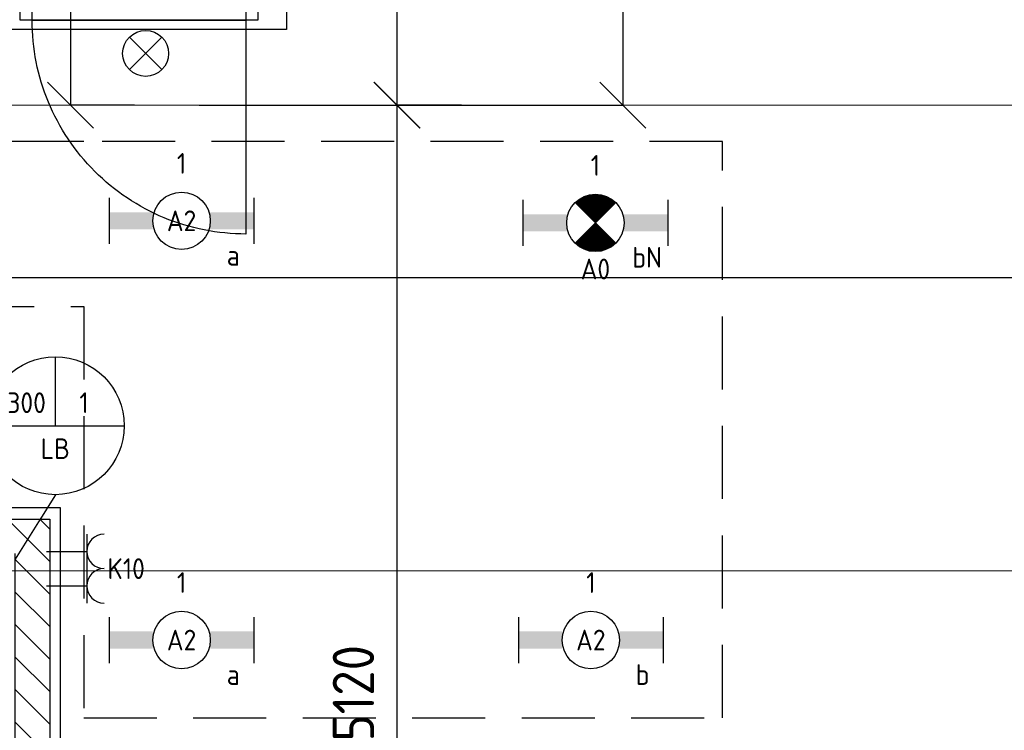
# Model space of a CAD drawing. Header units: millimetres. Extents: x -38032 to 104346, y -31182 to 78566.
# Tile 169 of 213: x 85649 to 89931, y 22380 to 25471. Entities that reach past the tile are written whole.
import ezdxf
from ezdxf.enums import TextEntityAlignment as Align

# ---------------------------------------------------------------- set-up
doc = ezdxf.new("R2010")
doc.units = ezdxf.units.MM
doc.header["$LTSCALE"] = 100
doc.set_wipeout_variables(frame=1)
doc.header["$PDMODE"] = 1
doc.linetypes.add('HIDDEN2', pattern=[4.7625, 3.175, -1.5875])
doc.linetypes.add('STYLE_11', pattern=[5, 3.888855, -0.416718, 0.277786, -0.416641])
for name, color, linetype in [('AL$1A---_ALGEMEEN', 8, 'Continuous'), ('AL------_MAATVOERING', 2, 'Continuous'), ('AM$1A---_ARCERING', 8, 'Continuous'), ('BOUWKUNDIG', 8, 'Continuous'), ('EL6222--', 3, 'Continuous'), ('EL6311--', 3, 'Continuous'), ('el6311--nv', 7, 'Continuous'), ('EL6511--', 3, 'Continuous'), ('EM6131--', 1, 'Continuous'), ('LICHT_TEXT018', 1, 'Continuous'), ('versterkte strook', 7, 'Continuous')]:
    doc.layers.add(name, color=color, linetype=linetype)
doc.layers.add('stramien', color=1, linetype='Continuous', lineweight=9)
doc.styles.add('BURO-018', font='iso.shx', dxfattribs={"height": 90})
doc.styles.get("Standard").update_dxf_attribs({"font": 'iso.shx'})
doc.dimstyles.new('STABICAD', dxfattribs={"dimscale": 100, "dimtxt": 1.8, "dimasz": 2, "dimexe": 0, "dimexo": 2.5, "dimgap": 1.5, "dimtad": 0, "dimdec": 0, "dimrnd": 10, "dimzin": 0, "dimdsep": 46, "dimtxsty": 'Standard', "dimblk1": 'OBLIQUE', "dimblk2": 'OBLIQUE', "dimsah": 1, "dimcen": -3, "dimadec": 0, "dimazin": 0, "dimtfac": 1, "dimtdec": 0, "dimtofl": 0, "dimtmove": 2, "dimatfit": 3, "dimfxl": 0, "dimtvp": 1.055556, "dimtolj": 1, "dimtzin": 0, "dimarcsym": 0})

# ---------------------------------------------------------------- blocks, each defined once
blk = doc.blocks.new('E00024')
at = {"color": 0, "linetype": 'Continuous'}
for p, q in [((-1.414, 1.586), (1.414, 4.414)), ((-1.414, 4.414), (1.414, 1.586))]:
    blk.add_line(p, q, dxfattribs=at)
blk.add_circle((0, 3), 2, dxfattribs=at)
at = {"color": 0, "linetype": 'Continuous', "style": 'BURO-018'}
blk.add_attdef('E_TEXT1', text='', height=1.8, dxfattribs=at).set_placement((0, 7.5), align=Align.MIDDLE)
at = {"color": 0, "linetype": 'Continuous', "style": 'BURO-018', "flags": 1}
blk.add_attdef('E_MATCODE', (0, 0), '', height=1.8, dxfattribs=at)
blk = doc.blocks.new('_Oblique')
at = {"color": 0, "linetype": 'ByBlock', "lineweight": -2}
blk.add_line((-0.5, -0.5), (0.5, 0.5), dxfattribs=at)
blk = doc.blocks.new('*D21')
at = {"layer": 'AL------_MAATVOERING', "color": 0, "lineweight": -2}
for p, q in [((87570, 28454.1), (87290, 28454.1)), ((87290, 28454.1), (87290, 25100)), ((87570, 25100), (87290, 25100))]:
    blk.add_line(p, q, dxfattribs=at)
at = {"layer": 'Defpoints', "color": 0}
for p in [(87820, 28454.1), (87290, 25100), (87820, 25100)]:
    blk.add_point(p, dxfattribs=at)
at = {"layer": 'AL------_MAATVOERING', "color": 0, "lineweight": -2, "xscale": 200, "yscale": 200, "zscale": 200}
for p, rotation in [((87290, 28454.1), 90), ((87290, 25100), 270)]:
    blk.add_blockref('_Oblique', p, dxfattribs=dict(at, rotation=rotation))
at = {"layer": 'AL------_MAATVOERING', "color": 0, "insert": (87100, 26777.1), "char_height": 180, "attachment_point": 5, "rotation": 90}
blk.add_mtext('\\A1;3350', dxfattribs=at)
blk = doc.blocks.new('*D40')
at = {"layer": 'AL------_MAATVOERING', "color": 0, "lineweight": -2}
for p, q in [((86430, 25100), (87290.4, 25100)), ((87290.4, 19983.4), (87290.4, 25100)), ((86430, 19983.4), (87290.4, 19983.4))]:
    blk.add_line(p, q, dxfattribs=at)
at = {"layer": 'Defpoints', "color": 0}
for p in [(86180, 25100), (87290.4, 25100), (86180, 19983.4)]:
    blk.add_point(p, dxfattribs=at)
at = {"layer": 'AL------_MAATVOERING', "color": 0, "lineweight": -2, "xscale": 200, "yscale": 200, "zscale": 200}
for p, rotation in [((87290.4, 25100), 90), ((87290.4, 19983.4), 270)]:
    blk.add_blockref('_Oblique', p, dxfattribs=dict(at, rotation=rotation))
at = {"layer": 'AL------_MAATVOERING', "color": 0, "insert": (87100.4, 22541.7), "char_height": 180, "attachment_point": 5, "rotation": 90}
blk.add_mtext('\\A1;5120', dxfattribs=at)
blk = doc.blocks.new('*D188')
at = {"layer": 'AL------_MAATVOERING', "color": 0, "lineweight": -2}
for p, q in [((86183.2, 28643.4), (85870.1, 28643.4)), ((85870.1, 28643.4), (85870.1, 25100)), ((86148.7, 25100), (85870.1, 25100))]:
    blk.add_line(p, q, dxfattribs=at)
at = {"layer": 'Defpoints', "color": 0}
for p in [(86433.2, 28643.4), (85870.1, 25100), (86398.7, 25100)]:
    blk.add_point(p, dxfattribs=at)
at = {"layer": 'AL------_MAATVOERING', "color": 0, "lineweight": -2, "xscale": 200, "yscale": 200, "zscale": 200}
for p, rotation in [((85870.1, 28643.4), 90), ((85870.1, 25100), 270)]:
    blk.add_blockref('_Oblique', p, dxfattribs=dict(at, rotation=rotation))
at = {"layer": 'AL------_MAATVOERING', "color": 0, "insert": (85680.1, 26871.7), "char_height": 180, "attachment_point": 5, "rotation": 90}
blk.add_mtext('\\A1;3540', dxfattribs=at)
blk = doc.blocks.new('*D205')
at = {"layer": 'AL------_MAATVOERING', "color": 0, "lineweight": -2}
for p, q in [((87229.1, 29565.8), (88271.9, 29565.8)), ((88271.9, 29565.8), (88271.9, 25100)), ((87183.5, 25100), (88271.9, 25100))]:
    blk.add_line(p, q, dxfattribs=at)
at = {"layer": 'Defpoints', "color": 0}
for p in [(86979.1, 29565.8), (86933.5, 25100), (88271.9, 25100)]:
    blk.add_point(p, dxfattribs=at)
at = {"layer": 'AL------_MAATVOERING', "color": 0, "lineweight": -2, "xscale": 200, "yscale": 200, "zscale": 200}
for p, rotation in [((88271.9, 29565.8), 90), ((88271.9, 25100), 270)]:
    blk.add_blockref('_Oblique', p, dxfattribs=dict(at, rotation=rotation))
at = {"layer": 'AL------_MAATVOERING', "color": 0, "insert": (88081.9, 27332.9), "char_height": 180, "attachment_point": 5, "rotation": 90}
blk.add_mtext('\\A1;4470', dxfattribs=at)
blk = doc.blocks.new('E00103')
at = {"color": 0, "linetype": 'Continuous'}
for p, q in [((0, 6), (0, 12)), ((-6, 6), (6, 6))]:
    blk.add_line(p, q, dxfattribs=at)
blk.add_circle((0, 6), 6, dxfattribs=at)
at = {"color": 0, "linetype": 'Continuous', "style": 'BURO-018'}
for tag, p in [('E_TEXT1', (-2.5, 8)), ('E_TEXT3', (2.5, 8)), ('E_TEXT6', (0, 4))]:
    blk.add_attdef(tag, text='', height=1.8, dxfattribs=at).set_placement(p, align=Align.MIDDLE)
blk = doc.blocks.new('E00126')
at = {"color": 0, "linetype": 'Continuous'}
for p, q in [((-3, 4.5), (3, 4.5)), ((-1.5, 1), (-1.5, 4.5)), ((1.5, 1), (1.5, 4.5))]:
    blk.add_line(p, q, dxfattribs=at)
for centre in [(-1.5, 6), (1.5, 6)]:
    blk.add_arc(centre, 1.5, 180, 0, dxfattribs=at)
at = {"color": 0, "linetype": 'Continuous', "style": 'BURO-018'}
for tag, p in [('E_GKAST', (0, 11.5)), ('E_GROEP', (0, 8.5)), ('E_SGROEP', (4.5, 8.5))]:
    blk.add_attdef(tag, text='', height=1.8, dxfattribs=at).set_placement(p, align=Align.MIDDLE)
at = {"color": 0, "linetype": 'Continuous', "style": 'BURO-018', "flags": 1}
for tag, p in [('E_VERMCODE', (13, 8.5)), ('E_MATCODE', (0, 0))]:
    blk.add_attdef(tag, text='', height=1.8, dxfattribs=at).set_placement(p, align=Align.MIDDLE)
blk = doc.blocks.new('1115B6630')
at = {"color": 0}
for p, q in [((-6.3, 2), (-6.3, -2)), ((6.3, 2), (6.3, -2))]:
    blk.add_line(p, q, dxfattribs=at)
at = {"color": 0, "linetype": 'Continuous'}
blk.add_circle((0, 0), 2.5, dxfattribs=at)
at = {"color": 0}
for points in [[(-2.5, 0.75), (-6.3, 0.75), (-2.5, -0.75), (-6.3, -0.75)], [(2.5, 0.75), (6.3, 0.75), (2.5, -0.75), (6.3, -0.75)]]:
    blk.add_solid(points, dxfattribs=at)
at = {"color": 0, "linetype": 'Continuous', "style": 'BURO-018'}
for tag, p in [('E_GKAST', (0, 8)), ('E_GROEP', (0, 5)), ('E_SGROEP', (4.5, 5)), ('E_ARMCODE', (0, 0)), ('E_SLET', (4.5, -3))]:
    blk.add_attdef(tag, text='', height=1.8, dxfattribs=at).set_placement(p, align=Align.MIDDLE)
blk = doc.blocks.new('E00018')
at = {"color": 0, "linetype": 'Continuous'}
for p, q in [((-1.768, -1.768), (1.768, 1.768)), ((1.768, -1.768), (-1.768, 1.768))]:
    blk.add_line(p, q, dxfattribs=at)
at = {"color": 0, "linetype": 'Continuous', "const_width": 2.5}
for points in [[(-0.884, 0.884, -0.198912), (0, 1.25, -0.198912), (0.884, 0.884, -1)], [(-0.884, -0.884, 0.198912), (0, -1.25, 0.198912), (0.884, -0.884, 1)]]:
    blk.add_lwpolyline(points, format="xyb", dxfattribs=at)
blk = doc.blocks.new('1115B6630-NO1')
at = {"color": 0}
for p, q in [((-6.3, 2), (-6.3, -2)), ((6.3, 2), (6.3, -2))]:
    blk.add_line(p, q, dxfattribs=at)
at = {"color": 0, "linetype": 'Continuous'}
blk.add_circle((0, 0), 2.5, dxfattribs=at)
at = {"color": 0}
for points in [[(-2.5, 0.75), (-6.3, 0.75), (-2.5, -0.75), (-6.3, -0.75)], [(2.5, 0.75), (6.3, 0.75), (2.5, -0.75), (6.3, -0.75)]]:
    blk.add_solid(points, dxfattribs=at)
at = {"color": 0, "zscale": 50}
blk.add_blockref('E00018', (0, 0), dxfattribs=at)
at = {"color": 0, "linetype": 'Continuous', "style": 'BURO-018'}
for tag, p in [('E_GKAST', (0, 8)), ('E_GROEP', (0, 5)), ('E_SGROEP', (4.5, 5)), ('E_ARMCODE', (0, 0)), ('E_SLET', (4.5, -3))]:
    blk.add_attdef(tag, text='', height=1.8, dxfattribs=at).set_placement(p, align=Align.MIDDLE)
blk = doc.blocks.new('32x_hout-mk 968as-p')
at = {"color": 0}
for points in [[(-110.7, 1034), (-20.7, 1034), (-20.7, 967), (-110.7, 967)], [(-20.7, 67), (-20.7, 0), (-110.7, 0), (-110.7, 67)]]:
    blk.add_wipeout(points, dxfattribs=at).dxf.layer = 'AL$1A---_ALGEMEEN'
at = {"layer": 'AL$1A---_ALGEMEEN', "color": 0}
blk.add_line((-110.7, 67), (-110.7, 967), dxfattribs=at)
for points in [[(-110.7, 1034), (-20.7, 1034), (-20.7, 967), (-110.7, 967)], [(909, 959.2), (908.2, 936.4), (906.8, 913.6), (904.8, 890.8), (902.3, 868.2), (899.2, 845.5), (895.6, 823), (891.4, 800.6), (886.7, 778.2), (881.4, 756), (875.6, 734), (869.2, 712), (862.4, 690.3), (854.9, 668.7), (847, 647.3), (838.5, 626.1), (829.5, 605.1), (820, 584.4), (810, 563.9), (799.5, 543.6), (788.5, 523.6), (777, 503.9), (765, 484.5), (752.6, 465.3), (739.6, 446.5), (726.3, 428), (712.5, 409.8), (698.2, 392), (683.5, 374.5), (668.4, 357.5), (652.8, 340.7), (636.9, 324.4), (620.6, 308.5), (603.8, 292.9), (586.7, 277.8), (569.3, 263.1), (551.5, 248.8), (533.3, 235), (514.8, 221.6), (496, 208.7), (476.8, 196.3), (457.4, 184.3), (437.7, 172.8), (417.7, 161.8), (397.4, 151.3), (376.9, 141.3), (356.2, 131.8), (335.2, 122.8), (314, 114.3), (292.6, 106.4), (271, 98.9), (249.3, 92), (227.3, 85.7), (205.3, 79.9), (183.1, 74.6), (160.7, 69.9), (138.3, 65.7), (115.8, 62.1), (93.1, 59), (70.4, 56.5), (47.7, 54.5), (24.9, 53.1), (2.1, 52.3), (-20.7, 52), (-20.7, 982), (909.3, 982)], [(-20.7, 67), (-20.7, 0), (-110.7, 0), (-110.7, 67)]]:
    blk.add_lwpolyline(points, close=True, dxfattribs=at)
at = {"color": 0}
blk.add_wipeout([(-60.7, 982), (-20.7, 982), (-20.7, 52), (-60.7, 52)], dxfattribs=at).dxf.layer = 'AL$1A---_ALGEMEEN'
at = {"layer": 'AL$1A---_ALGEMEEN', "color": 0}
blk.add_lwpolyline([(-60.7, 982), (-20.7, 982), (-20.7, 52), (-60.7, 52)], close=True, dxfattribs=at)
blk = doc.blocks.new('serviceblok model A')
at = {"color": 0}
blk.add_wipeout([(145, -100), (1185, -100), (1185, 50), (-5, 50), (-5, -1199), (145, -1199)], dxfattribs=at).dxf.layer = 'AL$1A---_ALGEMEEN'
at = {"layer": 'AM$1A---_ARCERING', "linetype": 'Continuous', "lineweight": 5}
h = blk.add_hatch(dxfattribs=at)
h.set_pattern_fill('KALKZANDSTEEN', color=256, style=0, pattern_type=2)
h.set_pattern_definition([(45, (0, 0), (70.7107, -70.7107), [])])
h.paths.add_polyline_path([(145, -100), (1185, -100), (1185, 50), (-5, 50), (-5, -1199), (145, -1199)])
at = {"layer": 'AL$1A---_ALGEMEEN', "color": 0, "flags": 128}
blk.add_lwpolyline([(1185, 50), (-5, 50), (-5, -1199), (145, -1199), (145, -100)], dxfattribs=at)
blk = doc.blocks.new('200254 W 212 3 04-12-2007')
at = {"layer": 'AL$1A---_ALGEMEEN', "rotation": 270}
blk.add_blockref('32x_hout-mk 968as-p', (49453, 461.7), dxfattribs=at)
at = {"layer": 'AL$1A---_ALGEMEEN', "xscale": -1}
blk.add_blockref('serviceblok model A', (49577, -1737.6), dxfattribs=at)
at = {"layer": 'AL$1A---_ALGEMEEN'}
blk.add_lwpolyline([(48437, -1637.7), (49627.4, -1637.7), (49627.4, -2325), (49631.9, -8607.6), (54712, -8607.6), (54712, -10298.6), (62056, -10298.6), (62056, 3962.4), (50612, 3962.4), (50612, 442.4), (46316.7, 442.4), (46306.2, -1630.2)], close=True, dxfattribs=at)
at = {"layer": 'stramien', "linetype": 'STYLE_11', "ltscale": 50}
for p, q in [((37451, 112.4), (65476.8, 112.4)), ((-37699, -1912.6), (65520.6, -1912.6))]:
    blk.add_line(p, q, dxfattribs=at)

msp = doc.modelspace()

# ---------------------------------------------------------------- block references
at = {"layer": 'BOUWKUNDIG'}
msp.add_blockref('200254 W 212 3 04-12-2007', (36198, 24986.5), dxfattribs=at)

# ---------------------------------------------------------------- next in the draw order: linework, layer by layer
at = {"layer": 'EM6131--'}
msp.add_line((85804.1, 23405.2), (85630, 23125), dxfattribs=at)
at = {"layer": 'LICHT_TEXT018', "linetype": 'HIDDEN2'}
for p, q in [((85927.5, 24940.7), (83489.7, 24940.7)), ((88706, 24940.7), (85927.5, 24940.7)), ((88706, 22434.5), (88706, 24940.7)), ((83489.7, 24223.2), (85927.5, 24223.2)), ((85927.5, 24223.2), (85927.5, 22434.5)), ((85927.5, 22434.5), (88706, 22434.5))]:
    msp.add_line(p, q, dxfattribs=at)
at = {"layer": 'versterkte strook'}
msp.add_line((82069.1, 24350), (100596.1, 24350), dxfattribs=at)

# ---------------------------------------------------------------- next in the draw order: block references
at = {"layer": 'EL6222--'}
ref = msp.add_blockref('E00126', (85716.3, 23083.6), dxfattribs=dict(at, xscale=50, yscale=50, zscale=50, rotation=270))
ref.add_attrib('E_GROEP', 'K10', dxfattribs={"layer": '0', "color": 1, "linetype": 'Continuous', "height": 90, "style": 'BURO-018'}).set_placement((86112.1, 23083.6), align=Align.MIDDLE)
at = {"layer": 'EL6311--'}
ref = msp.add_blockref('1115B6630', (86353.1, 24596.3), dxfattribs=dict(at, xscale=50, yscale=50, zscale=50))
ref.add_attrib('E_ARMCODE', 'A2', dxfattribs={"layer": '0', "color": 1, "linetype": 'Continuous', "height": 90, "style": 'BURO-018'}).set_placement((86353.1, 24596.3), align=Align.MIDDLE)
ref.add_attrib('E_SLET', 'a', dxfattribs={"layer": '0', "color": 1, "linetype": 'Continuous', "height": 90, "style": 'BURO-018'}).set_placement((86578.1, 24446.3), align=Align.MIDDLE)
ref.add_attrib('E_GROEP', '1', dxfattribs={"layer": '0', "color": 1, "linetype": 'Continuous', "height": 90, "style": 'BURO-018'}).set_placement((86353.1, 24846.3), align=Align.MIDDLE)
ref = msp.add_blockref('1115B6630', (86353.1, 22772.8), dxfattribs=dict(at, xscale=50, yscale=50, zscale=50))
ref.add_attrib('E_ARMCODE', 'A2', dxfattribs={"layer": '0', "color": 1, "linetype": 'Continuous', "height": 90, "style": 'BURO-018'}).set_placement((86353.1, 22772.8), align=Align.MIDDLE)
ref.add_attrib('E_SLET', 'a', dxfattribs={"layer": '0', "color": 1, "linetype": 'Continuous', "height": 90, "style": 'BURO-018'}).set_placement((86578.1, 22622.8), align=Align.MIDDLE)
ref.add_attrib('E_GROEP', '1', dxfattribs={"layer": '0', "color": 1, "linetype": 'Continuous', "height": 90, "style": 'BURO-018'}).set_placement((86353.1, 23022.8), align=Align.MIDDLE)
ref = msp.add_blockref('1115B6630', (88133.1, 22772.8), dxfattribs=dict(at, xscale=50, yscale=50, zscale=50))
ref.add_attrib('E_ARMCODE', 'A2', dxfattribs={"layer": '0', "color": 1, "linetype": 'Continuous', "height": 90, "style": 'BURO-018'}).set_placement((88133.1, 22772.8), align=Align.MIDDLE)
ref.add_attrib('E_SLET', 'b', dxfattribs={"layer": '0', "color": 1, "linetype": 'Continuous', "height": 90, "style": 'BURO-018'}).set_placement((88358.1, 22622.8), align=Align.MIDDLE)
ref.add_attrib('E_GROEP', '1', dxfattribs={"layer": '0', "color": 1, "linetype": 'Continuous', "height": 90, "style": 'BURO-018'}).set_placement((88133.1, 23022.8), align=Align.MIDDLE)
at = {"layer": 'el6311--nv'}
ref = msp.add_blockref('1115B6630-NO1', (88153, 24587.5), dxfattribs=dict(at, xscale=50, yscale=50, zscale=50))
ref.add_attrib('E_ARMCODE', 'A0', dxfattribs={"layer": '0', "color": 1, "linetype": 'Continuous', "height": 90, "style": 'BURO-018'}).set_placement((88153, 24386.6), align=Align.MIDDLE)
ref.add_attrib('E_SLET', 'bN', dxfattribs={"layer": '0', "color": 1, "linetype": 'Continuous', "height": 90, "style": 'BURO-018'}).set_placement((88378, 24437.5), align=Align.MIDDLE)
ref.add_attrib('E_GROEP', '1', dxfattribs={"layer": '0', "color": 1, "linetype": 'Continuous', "height": 90, "style": 'BURO-018'}).set_placement((88153, 24837.5), align=Align.MIDDLE)
at = {"layer": 'EL6511--', "xscale": 50, "yscale": 50, "zscale": 50}
msp.add_blockref('E00024', (86196.9, 25174.5), dxfattribs=at)
at = {"layer": 'EM6131--'}
ref = msp.add_blockref('E00103', (85804.1, 23405.2), dxfattribs=dict(at, xscale=50, yscale=50, zscale=50))
ref.add_attrib('E_TEXT1', '300', dxfattribs={"layer": '0', "color": 1, "linetype": 'Continuous', "height": 90, "style": 'BURO-018'}).set_placement((85679.1, 23805.2), align=Align.MIDDLE)
ref.add_attrib('E_TEXT3', '1', dxfattribs={"layer": '0', "color": 1, "linetype": 'Continuous', "height": 90, "style": 'BURO-018'}).set_placement((85929.1, 23805.2), align=Align.MIDDLE)
ref.add_attrib('E_TEXT6', 'LB', dxfattribs={"layer": '0', "color": 1, "linetype": 'Continuous', "height": 90, "style": 'BURO-018'}).set_placement((85804.1, 23605.2), align=Align.MIDDLE)

# ---------------------------------------------------------------- next in the draw order: dimensions: what is measured, and where the dimension line sits
at = {"layer": 'AL------_MAATVOERING'}
for base, p1, p2, picture, middle in [((88271.9, 25100), (86979.1, 29565.8), (86933.5, 25100), '*D205', (88081.9, 27332.9)), ((85870.1, 25100), (86433.2, 28643.4), (86398.7, 25100), '*D188', (85680.1, 26871.7)), ((87290.4, 25100), (86180, 19983.4), (86180, 25100), '*D40', (87100.4, 22541.7))]:
    dim = msp.add_linear_dim(base=base, p1=p1, p2=p2, angle=90, dimstyle='STABICAD', dxfattribs=at)
    dim.commit()
    dim.dimension.update_dxf_attribs({"geometry": picture, "text_midpoint": middle})
dim = msp.add_linear_dim(base=(87290, 25100), p1=(87820, 28454.1), p2=(87820, 25100), angle=90, dimstyle='STABICAD', override={"dimdec": 0}, dxfattribs=at)
dim.commit()
dim.dimension.update_dxf_attribs({"geometry": '*D21', "text_midpoint": (87100, 26777.1)})

doc.saveas('drawing.dxf')
